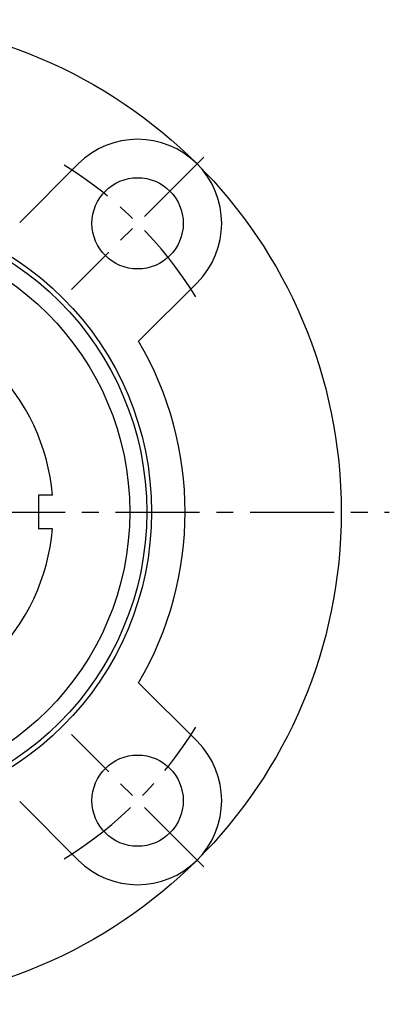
# Model space of a CAD drawing. Extents: x -112 to 242, y -112 to 242.
# Tile 9 of 11: x 36 to 112, y -102 to 103. Entities that reach past the tile are written whole.
import ezdxf

# ---------------------------------------------------------------- set-up
doc = ezdxf.new("R2010")
doc.units = 0
doc.header["$LTSCALE"] = 14
doc.linetypes.add('CENTER', pattern=[2, 1.25, -0.25, 0.25, -0.25])
doc.layers.get('0').update_dxf_attribs({"linetype": 'CONTINUOUS'})
doc.layers.add('CENTER', color=1, linetype='CENTER')

msp = doc.modelspace()

# ---------------------------------------------------------------- linework, layer by layer
for p, q in [((47.73, 72.48), (35.55, 60.3)), ((72.48, 47.73), (60.3, 35.55)), ((39.5, 3.5), (39.5, -3.5)), ((42.36, 3.5), (39.5, 3.5)), ((42.36, -3.5), (39.5, -3.5)), ((72.48, -47.73), (60.3, -35.55)), ((47.73, -72.48), (35.55, -60.3))]:
    msp.add_line(p, q)
for centre, radius in [((0, 0), 102.5), ((60.1, 60.1), 9.5), ((0, 0), 63), ((0, 0), 62), ((0, 0), 58.46), ((60.1, -60.1), 9.5)]:
    msp.add_circle(centre, radius)
for centre, radius, start, end in [((60.1, 60.1), 17.5, 315, 135), ((0, 0), 42.5, 4.7238, 85.2762), ((0, 0), 70, 329.4775, 30.5225), ((0, 0), 42.5, 274.7238, 355.2762), ((60.1, -60.1), 17.5, 225, 45)]:
    msp.add_arc(centre, radius, start, end)
at = {"layer": 'CENTER'}
for p, q in [((73.89, 73.89), (46.32, 46.32)), ((-112.5, 0), (112.5, 0)), ((73.89, -73.89), (46.32, -46.32))]:
    msp.add_line(p, q, dxfattribs=at)
for start, end in [(31.8267, 58.1733), (301.8267, 328.1733)]:
    msp.add_arc((0, 0), 85, start, end, dxfattribs=at)

doc.saveas('drawing.dxf')
